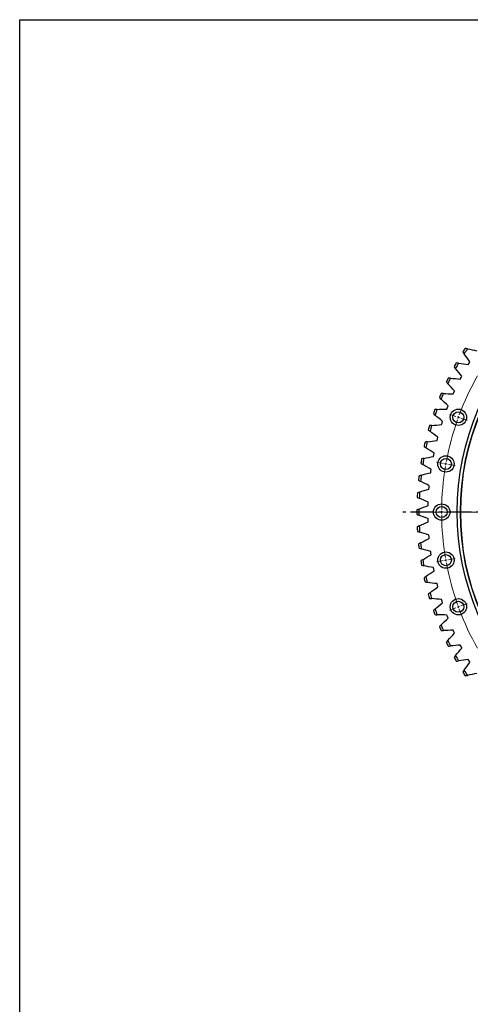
# Model space of a CAD drawing. Header units: millimetres. Extents: x 19 to 5115, y 5136 to 9143.
# Tile 5 of 13: x 19 to 872, y 7277 to 9143. Entities that reach past the tile are written whole.
import ezdxf

# ---------------------------------------------------------------- set-up
doc = ezdxf.new("R2010")
doc.units = ezdxf.units.MM
doc.header["$LTSCALE"] = 20
doc.linetypes.add('CENTER', pattern=[10.16, 6.35, -1.27, 1.27, -1.27])

msp = doc.modelspace()

# ---------------------------------------------------------------- linework, layer by layer
at = {"color": 7, "linetype": 'Continuous', "lineweight": 25}
for p, q in [((868, 8489.4), (869.6, 8492.2)), ((869.6, 8492.2), (871.2, 8494.9)), ((852.9, 8462.1), (854.4, 8464.9)), ((854.4, 8464.9), (855.9, 8467.8)), ((839.4, 8434), (840.7, 8436.9)), ((840.7, 8436.9), (842.1, 8439.8)), ((827.6, 8405.2), (828.7, 8408.2)), ((828.7, 8408.2), (829.9, 8411.1)), ((817.4, 8375.7), (818.3, 8378.8)), ((818.3, 8378.8), (819.3, 8381.8)), ((808.8, 8345.7), (809.6, 8348.8)), ((809.6, 8348.8), (810.4, 8351.9)), ((802, 8315.3), (802.6, 8318.4)), ((802.6, 8318.4), (803.3, 8321.6)), ((796.9, 8284.5), (797.3, 8287.7)), ((797.3, 8287.7), (797.8, 8290.9)), ((793.6, 8253.6), (793.8, 8256.8)), ((793.8, 8256.8), (794.1, 8259.9)), ((792, 8222.4), (792.1, 8225.6)), ((792.1, 8225.6), (792.2, 8228.8)), ((792.1, 8194.5), (792, 8197.7)), ((792.2, 8191.3), (792.1, 8194.5)), ((793.8, 8163.3), (793.6, 8166.5)), ((794.1, 8160.1), (793.8, 8163.3)), ((797.3, 8132.4), (796.9, 8135.5)), ((797.8, 8129.2), (797.3, 8132.4)), ((802.6, 8101.6), (802, 8104.8)), ((803.3, 8098.5), (802.6, 8101.6)), ((809.6, 8071.3), (808.8, 8074.4)), ((810.4, 8068.2), (809.6, 8071.3)), ((818.3, 8041.3), (817.4, 8044.4)), ((819.3, 8038.3), (818.3, 8041.3)), ((828.7, 8011.9), (827.6, 8014.9)), ((829.9, 8008.9), (828.7, 8011.9)), ((840.7, 7983.2), (839.4, 7986.1)), ((842.1, 7980.3), (840.7, 7983.2)), ((854.4, 7955.1), (852.9, 7958)), ((855.9, 7952.3), (854.4, 7955.1)), ((869.6, 7927.9), (868, 7930.7)), ((871.2, 7925.2), (869.6, 7927.9))]:
    msp.add_line(p, q, dxfattribs=at)
at = {"color": 0, "linetype": 'Continuous', "lineweight": 18}
for p, q in [((844.6, 8391.3), (832.4, 8395.8)), ((849.3, 8389.6), (846.9, 8390.5)), ((849.3, 8389.6), (851.6, 8388.7)), ((854, 8387.9), (866.2, 8383.4)), ((820.7, 8302.1), (807.9, 8304.3)), ((825.6, 8301.2), (823.1, 8301.6)), ((825.6, 8301.2), (828.1, 8300.8)), ((830.5, 8300.3), (843.3, 8298.1)), ((812.6, 8210), (799.6, 8210)), ((817.6, 8210), (815.1, 8210)), ((817.6, 8210), (820.1, 8210)), ((822.6, 8210), (835.6, 8210)), ((882.6, 8210), (869.6, 8210)), ((820.7, 8118), (807.9, 8115.7)), ((825.6, 8118.9), (823.1, 8118.4)), ((825.6, 8118.9), (828.1, 8119.3)), ((830.5, 8119.7), (843.3, 8122)), ((844.6, 8028.8), (832.4, 8024.3)), ((849.3, 8030.5), (846.9, 8029.6)), ((849.3, 8030.5), (851.6, 8031.3)), ((854, 8032.2), (866.2, 8036.6))]:
    msp.add_line(p, q, dxfattribs=at)
at = {"linetype": 'CENTER', "ltscale": 0.35}
msp.add_line((1941, 8210), (744.2, 8210), dxfattribs=at)
at = {"lineweight": 25}
msp.add_lwpolyline([(18.6, 9143.2), (5114.8, 9143.2), (5114.8, 5135.8), (18.6, 5135.8)], close=True, dxfattribs=at)
at = {"color": 7, "linetype": 'Continuous', "lineweight": 25}
for centre, radius in [((1342.6, 8210), 495.5), ((1342.6, 8210), 489.5), ((1342.6, 8210), 489), ((849.3, 8389.6), 15.5), ((849.3, 8389.6), 10.5), ((825.6, 8301.2), 15.5), ((825.6, 8301.2), 10.5), ((817.6, 8210), 15.5), ((817.6, 8210), 10.5), ((825.6, 8118.9), 15.5), ((825.6, 8118.9), 10.5), ((849.3, 8030.5), 15.5), ((849.3, 8030.5), 10.5)]:
    msp.add_circle(centre, radius, dxfattribs=at)
for radius, start, end in [(572, 147.1493, 147.9858), (568, 146.9827, 148.1525), (572, 150.3925, 151.2291), (568, 150.2259, 151.3957), (572, 153.6358, 154.4723), (568, 153.4691, 154.639), (572, 156.879, 157.7156), (568, 156.7124, 157.8822), (572, 160.1223, 160.9588), (568, 159.9556, 161.1255), (572, 163.3655, 164.202), (568, 163.1989, 164.3687), (572, 166.6088, 167.4453), (568, 166.4421, 167.6119), (572, 169.852, 170.6885), (568, 169.6854, 170.8552), (572, 173.0952, 173.9318), (568, 172.9286, 174.0984), (572, 176.3385, 177.175), (568, 176.1718, 177.3417), (572, 179.5817, 180.4183), (568, 179.4151, 180.5849), (572, 182.825, 183.6615), (568, 182.6583, 183.8282), (572, 186.0682, 186.9048), (568, 185.9016, 187.0714), (568, 189.1448, 190.3146), (572, 189.3115, 190.148), (572, 192.5547, 193.3912), (568, 192.3881, 193.5579), (572, 195.798, 196.6345), (568, 195.6313, 196.8011), (568, 198.8745, 200.0444), (572, 199.0412, 199.8777), (572, 202.2844, 203.121), (568, 202.1178, 203.2876), (572, 205.5277, 206.3642), (568, 205.361, 206.5309), (572, 208.7709, 209.6075), (568, 208.6043, 209.7741), (572, 212.0142, 212.8507), (568, 211.8475, 213.0173)]:
    msp.add_arc((1342.6, 8210), radius, start, end, dxfattribs=at)
at = {"color": 0, "linetype": 'Continuous', "lineweight": 18}
for start, end in [(150.5457, 159.4543), (160.5457, 169.4543), (160, 160.2728), (159.7272, 160), (170.5457, 179.4543), (170, 170.2728), (169.7272, 170), (179.7272, 180), (180, 180.2728), (180.5457, 189.4543), (189.7272, 190), (190, 190.2728), (190.5457, 199.4543), (199.7272, 200), (200, 200.2728), (200.5457, 209.4543)]:
    msp.add_arc((1342.6, 8210), 525, start, end, dxfattribs=at)
at = {"color": 7, "linetype": 'Continuous', "lineweight": 25}
for points in [[(857.6, 8513.3), (858.5, 8512.1), (859.3, 8510.9), (860.1, 8509.8)], [(871.2, 8494.9), (867.5, 8499.8), (863.8, 8504.7), (860.1, 8509.8)], [(866.4, 8519.5), (864.9, 8519.8), (863.5, 8520.1), (862.1, 8520.3)], [(866.4, 8519.5), (872.4, 8518.4), (878.5, 8517.1), (884.5, 8515.8)], [(849.6, 8492.1), (848.2, 8492.3), (846.7, 8492.5), (845.3, 8492.6)], [(849.6, 8492.1), (855.7, 8491.3), (861.9, 8490.4), (868, 8489.4)], [(841.2, 8485.3), (842.1, 8484.2), (843, 8483.1), (844, 8482)], [(855.9, 8467.8), (851.8, 8472.4), (847.8, 8477.2), (844, 8482)], [(826.5, 8456.5), (827.4, 8455.5), (828.4, 8454.4), (829.4, 8453.3)], [(834.4, 8463.8), (833, 8463.9), (831.6, 8464), (830.1, 8464.1)], [(834.4, 8463.8), (840.6, 8463.3), (846.8, 8462.7), (852.9, 8462.1)], [(842.1, 8439.8), (837.8, 8444.2), (833.5, 8448.7), (829.4, 8453.3)], [(813.3, 8426.9), (814.4, 8425.9), (815.4, 8424.9), (816.4, 8423.9)], [(829.9, 8411.1), (825.3, 8415.3), (820.8, 8419.6), (816.4, 8423.9)], [(820.9, 8434.6), (819.5, 8434.6), (818, 8434.6), (816.6, 8434.6)], [(820.9, 8434.6), (827.1, 8434.5), (833.3, 8434.3), (839.4, 8434)], [(809, 8404.7), (807.6, 8404.7), (806.1, 8404.6), (804.7, 8404.5)], [(809, 8404.7), (815.2, 8405), (821.4, 8405.1), (827.6, 8405.2)], [(801.9, 8396.7), (803, 8395.7), (804.1, 8394.7), (805.2, 8393.8)], [(819.3, 8381.8), (814.5, 8385.7), (809.8, 8389.7), (805.2, 8393.8)], [(792.2, 8365.8), (793.4, 8364.9), (794.5, 8364), (795.6, 8363.1)], [(798.9, 8374.2), (797.4, 8374.1), (796, 8373.9), (794.6, 8373.8)], [(810.4, 8351.9), (805.4, 8355.6), (800.5, 8359.3), (795.6, 8363.1)], [(798.9, 8374.2), (805, 8374.8), (811.2, 8375.3), (817.4, 8375.7)], [(790.5, 8343.2), (789, 8343), (787.6, 8342.7), (786.2, 8342.5)], [(790.5, 8343.2), (796.6, 8344.1), (802.7, 8345), (808.8, 8345.7)], [(784.3, 8334.4), (785.5, 8333.5), (786.7, 8332.7), (787.9, 8331.9)], [(803.3, 8321.6), (798.1, 8324.9), (792.9, 8328.4), (787.9, 8331.9)], [(783.8, 8311.7), (782.4, 8311.4), (781, 8311.1), (779.6, 8310.8)], [(783.8, 8311.7), (789.9, 8313), (795.9, 8314.2), (802, 8315.3)], [(778.2, 8302.6), (779.4, 8301.8), (780.6, 8301.1), (781.8, 8300.3)], [(797.8, 8290.9), (792.4, 8293.9), (787.1, 8297.1), (781.8, 8300.3)], [(773.8, 8270.5), (775.1, 8269.8), (776.4, 8269.1), (777.6, 8268.4)], [(778.9, 8280), (777.6, 8279.6), (776.2, 8279.2), (774.8, 8278.8)], [(794.1, 8259.9), (788.6, 8262.7), (783.1, 8265.5), (777.6, 8268.4)], [(778.9, 8280), (784.9, 8281.6), (790.9, 8283.1), (796.9, 8284.5)], [(775.9, 8248), (781.8, 8249.9), (787.7, 8251.8), (793.6, 8253.6)], [(771.3, 8238.2), (772.6, 8237.6), (773.9, 8237), (775.2, 8236.4)], [(775.9, 8248), (774.5, 8247.5), (773.2, 8247), (771.8, 8246.6)], [(792.2, 8228.8), (786.5, 8231.2), (780.8, 8233.8), (775.2, 8236.4)], [(774.7, 8215.8), (773.3, 8215.3), (772, 8214.8), (770.6, 8214.2)], [(774.7, 8215.8), (780.4, 8218.1), (786.2, 8220.3), (792, 8222.4)], [(770.6, 8205.9), (772, 8205.3), (773.3, 8204.8), (774.7, 8204.2)], [(792, 8197.7), (786.2, 8199.8), (780.4, 8201.9), (774.7, 8204.2)], [(775.2, 8183.7), (773.9, 8183.1), (772.6, 8182.5), (771.3, 8181.8)], [(771.8, 8173.5), (773.2, 8173), (774.5, 8172.6), (775.9, 8172.1)], [(775.2, 8183.7), (780.8, 8186.3), (786.5, 8188.8), (792.2, 8191.3)], [(793.6, 8166.5), (787.7, 8168.3), (781.8, 8170.2), (775.9, 8172.1)], [(777.6, 8151.6), (783.1, 8154.6), (788.6, 8157.4), (794.1, 8160.1)], [(777.6, 8151.6), (776.4, 8151), (775.1, 8150.3), (773.8, 8149.6)], [(774.8, 8141.3), (776.2, 8140.9), (777.6, 8140.5), (778.9, 8140.1)], [(796.9, 8135.5), (790.9, 8137), (784.9, 8138.5), (778.9, 8140.1)], [(781.8, 8119.8), (780.6, 8119), (779.4, 8118.3), (778.2, 8117.5)], [(781.8, 8119.8), (787.1, 8123), (792.4, 8126.1), (797.8, 8129.2)], [(779.6, 8109.3), (781, 8108.9), (782.4, 8108.6), (783.8, 8108.3)], [(802, 8104.8), (795.9, 8105.9), (789.9, 8107), (783.8, 8108.3)], [(787.9, 8088.2), (786.7, 8087.4), (785.5, 8086.5), (784.3, 8085.7)], [(787.9, 8088.2), (792.9, 8091.7), (798.1, 8095.1), (803.3, 8098.5)], [(786.2, 8077.6), (787.6, 8077.3), (789, 8077.1), (790.5, 8076.9)], [(808.8, 8074.4), (802.7, 8075.1), (796.6, 8075.9), (790.5, 8076.9)], [(795.6, 8057), (800.5, 8060.8), (805.4, 8064.5), (810.4, 8068.2)], [(795.6, 8057), (794.5, 8056.1), (793.4, 8055.2), (792.2, 8054.3)], [(794.6, 8046.3), (796, 8046.1), (797.4, 8046), (798.9, 8045.9)], [(817.4, 8044.4), (811.2, 8044.8), (805, 8045.3), (798.9, 8045.9)], [(805.2, 8026.3), (804.1, 8025.3), (803, 8024.4), (801.9, 8023.4)], [(805.2, 8026.3), (809.8, 8030.4), (814.5, 8034.4), (819.3, 8038.3)], [(804.7, 8015.6), (806.1, 8015.5), (807.6, 8015.4), (809, 8015.4)], [(827.6, 8014.9), (821.4, 8015), (815.2, 8015.1), (809, 8015.4)], [(816.4, 7996.2), (820.8, 8000.5), (825.3, 8004.8), (829.9, 8008.9)], [(816.4, 7996.2), (815.4, 7995.2), (814.4, 7994.2), (813.3, 7993.1)], [(816.6, 7985.4), (818, 7985.4), (819.5, 7985.5), (820.9, 7985.5)], [(839.4, 7986.1), (833.3, 7985.8), (827.1, 7985.6), (820.9, 7985.5)], [(829.4, 7966.8), (833.5, 7971.3), (837.8, 7975.8), (842.1, 7980.3)], [(829.4, 7966.8), (828.4, 7965.7), (827.4, 7964.6), (826.5, 7963.5)], [(830.1, 7956), (831.6, 7956.1), (833, 7956.2), (834.4, 7956.3)], [(852.9, 7958), (846.8, 7957.3), (840.6, 7956.8), (834.4, 7956.3)], [(844, 7938.1), (847.8, 7942.9), (851.8, 7947.6), (855.9, 7952.3)], [(844, 7938.1), (843, 7937), (842.1, 7935.9), (841.2, 7934.7)], [(845.3, 7927.4), (846.7, 7927.6), (848.2, 7927.8), (849.6, 7928)], [(868, 7930.7), (861.9, 7929.7), (855.7, 7928.8), (849.6, 7928)], [(860.1, 7910.3), (863.8, 7915.3), (867.5, 7920.3), (871.2, 7925.2)], [(860.1, 7910.3), (859.3, 7909.2), (858.5, 7908), (857.6, 7906.8)], [(862.1, 7899.8), (863.5, 7900), (864.9, 7900.3), (866.4, 7900.5)], [(884.5, 7904.3), (878.5, 7902.9), (872.4, 7901.7), (866.4, 7900.5)]]:
    msp.add_open_spline(points, degree=3, dxfattribs=at)

doc.saveas('drawing.dxf')
